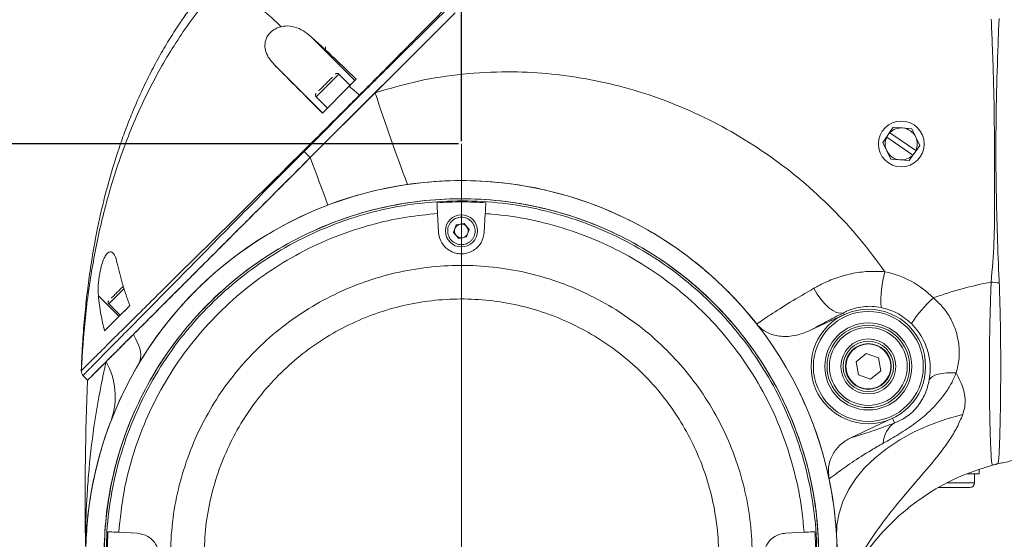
# Model space of a CAD drawing. Header units: millimetres. Extents: x 739 to 2567, y 424 to 1289.
# Tile 33 of 58: x 1995 to 2017, y 1182 to 1194. Entities that reach past the tile are written whole.
import ezdxf

# ---------------------------------------------------------------- set-up
doc = ezdxf.new("R2010")
doc.units = ezdxf.units.MM
doc.header["$PDSIZE"] = -1
doc.layers.add('5', color=7, linetype='Continuous', lineweight=35)
doc.styles.add('SLDTEXTSTYLE0', font='TXT', dxfattribs={"width": 0.7})
doc.styles.get("Standard").update_dxf_attribs({"font": 'times.ttf'})
doc.dimstyles.new('ISO-25', dxfattribs={"dimtxt": 3.5, "dimasz": 2.5, "dimexe": 1.25, "dimexo": 0.625, "dimtad": 1, "dimdec": 0, "dimlfac": 10, "dimtxsty": 'Standard', "dimcen": 2.5, "dimadec": 0, "dimazin": 0, "dimtfac": 1, "dimtmove": 0, "dimatfit": 3, "dimfxl": 1, "dimarcsym": 0})
doc.dimstyles.new('SLDDIMSTYLE3', dxfattribs={"dimtxt": 3.5, "dimasz": 2.4, "dimexe": 0, "dimexo": 0.0625, "dimgap": 0.875, "dimtad": 2, "dimlfac": 2, "dimrnd": 1e-09, "dimzin": 12, "dimdsep": 46, "dimtxsty": 'SLDTEXTSTYLE0', "dimsah": 1, "dimcen": 0.09, "dimadec": 0, "dimazin": 3, "dimtfac": 1, "dimtdec": 3, "dimtofl": 0, "dimtmove": 0, "dimatfit": 3, "dimfxl": 1, "dimfrac": 2, "dimtolj": 1, "dimtzin": 12, "dimarcsym": 0})

# ---------------------------------------------------------------- blocks, each defined once
blk = doc.blocks.new('*D123')
at = {"layer": '5', "color": 0, "lineweight": -2}
for p, q in [((2004.937, 1190.797), (1961.979, 1190.797)), ((1961.979, 1184.197), (1961.979, 1188.397)), ((2004.937, 1181.797), (1961.979, 1181.797))]:
    blk.add_line(p, q, dxfattribs=at)
at = {"layer": '5', "color": 0}
for points in [[(1962.379, 1188.397), (1961.579, 1188.397), (1961.979, 1190.797)], [(1961.579, 1184.197), (1962.379, 1184.197), (1961.979, 1181.797)]]:
    blk.add_solid(points, dxfattribs=at)
at = {"layer": 'Defpoints', "color": 0}
for p in [(1961.979, 1190.797), (2004.999, 1190.797), (2004.999, 1181.797)]:
    blk.add_point(p, dxfattribs=at)
at = {"layer": '5', "color": 0, "lineweight": 5, "insert": (1956.513, 1186.297), "char_height": 4.5, "attachment_point": 2, "rotation": 90}
blk.add_mtext('\\A1;90', dxfattribs=at)
blk = doc.blocks.new('*D124')
at = {"layer": '5', "color": 0, "lineweight": -2}
for p, q in [((2004.999, 1190.859), (2004.999, 1208.821)), ((2072.099, 1208.821), (2007.399, 1208.821)), ((2074.499, 1190.859), (2074.499, 1208.821))]:
    blk.add_line(p, q, dxfattribs=at)
at = {"layer": '5', "color": 0}
for points in [[(2007.399, 1209.221), (2007.399, 1208.421), (2004.999, 1208.821)], [(2072.099, 1208.421), (2072.099, 1209.221), (2074.499, 1208.821)]]:
    blk.add_solid(points, dxfattribs=at)
at = {"layer": 'Defpoints', "color": 0}
for p in [(2004.999, 1208.821), (2004.999, 1190.797), (2074.499, 1190.797)]:
    blk.add_point(p, dxfattribs=at)
at = {"layer": '5', "color": 0, "lineweight": 5, "insert": (2039.749, 1214.287), "char_height": 4.5, "attachment_point": 2}
blk.add_mtext('\\A1;695', dxfattribs=at)
blk = doc.blocks.new('*D126')
at = {"layer": '5', "color": 0, "lineweight": -2}
for p, q in [((2005.062, 1251.877), (2144.149, 1251.877)), ((2144.149, 1249.477), (2144.149, 1082.197)), ((2011.062, 1079.797), (2144.149, 1079.797))]:
    blk.add_line(p, q, dxfattribs=at)
at = {"layer": '5', "color": 0}
for points in [[(2144.549, 1249.477), (2143.749, 1249.477), (2144.149, 1251.877)], [(2143.749, 1082.197), (2144.549, 1082.197), (2144.149, 1079.797)]]:
    blk.add_solid(points, dxfattribs=at)
at = {"layer": 'Defpoints', "color": 0}
for p in [(2004.999, 1251.877), (2011, 1079.797), (2144.149, 1079.797)]:
    blk.add_point(p, dxfattribs=at)
at = {"layer": '5', "color": 0, "lineweight": 5, "insert": (2138.683, 1165.837), "char_height": 4.5, "attachment_point": 2, "rotation": 90}
blk.add_mtext('\\A1;1720.8', dxfattribs=at)
blk = doc.blocks.new('*D129')
at = {"color": 0, "lineweight": -2}
for p, q in [((2010.899, 1197.897), (1868.956, 1197.897)), ((1869.956, 1195.497), (1869.956, 1142.551)), ((1869.956, 1082.997), (1869.956, 1135.942)), ((1984.489, 1080.597), (1868.956, 1080.597))]:
    blk.add_line(p, q, dxfattribs=at)
at = {"color": 0}
for points in [[(1870.356, 1195.497), (1869.556, 1195.497), (1869.956, 1197.897)], [(1869.556, 1082.997), (1870.356, 1082.997), (1869.956, 1080.597)]]:
    blk.add_solid(points, dxfattribs=at)
at = {"layer": 'Defpoints', "color": 0}
for p in [(2010.899, 1197.897), (1869.956, 1080.597), (1984.489, 1080.597)]:
    blk.add_point(p, dxfattribs=at)
at = {"color": 0, "lineweight": 5, "insert": (1869.956, 1139.247), "char_height": 3.5, "attachment_point": 5}
blk.add_mtext('1181', dxfattribs=at)

msp = doc.modelspace()

# ---------------------------------------------------------------- linework, layer by layer
at = {"color": 7, "linetype": 'Continuous', "lineweight": 5}
for p, q in [((2004.864781, 1193.662323), (2001.699853, 1190.497395)), ((2003.117463, 1191.915006), (2004.864781, 1193.662323)), ((2001.714151, 1193.140353), (2002.674927, 1192.179577)), ((2002.029062, 1192.824432), (2002.029062, 1192.917925)), ((2000.918607, 1192.52389), (2001.968924, 1191.473573)), ((2002.569951, 1192.074601), (2002.322464, 1192.322088)), ((2002.549567, 1192.054217), (2002.704402, 1192.209052)), ((2002.569951, 1192.074601), (2002.56367, 1192.068319)), ((2002.783858, 1191.856764), (2001.565174, 1190.632073)), ((2001.699853, 1190.497395), (2003.117463, 1191.915006)), ((2002.549567, 1192.054217), (2001.965336, 1191.469985)), ((2002.776281, 1191.864302), (2002.783858, 1191.856764)), ((2001.827489, 1191.827113), (2002.074976, 1191.579626)), ((2014.345133, 1191.044838), (2014.276952, 1190.946089)), ((2014.425854, 1191.161751), (2014.345133, 1191.044838)), ((2014.345133, 1191.044838), (2014.349396, 1191.041894)), ((2014.349396, 1191.041894), (2014.916908, 1190.650064)), ((2014.627269, 1191.145466), (2014.425854, 1191.161751)), ((2014.828684, 1191.129181), (2014.627269, 1191.145466)), ((2014.915288, 1190.946607), (2014.828684, 1191.129181)), ((2014.276952, 1190.946089), (2014.196231, 1190.829175)), ((2014.196231, 1190.829175), (2014.282835, 1190.646602)), ((2014.281216, 1190.943145), (2014.276952, 1190.946089)), ((2014.848727, 1190.551315), (2014.281216, 1190.943145)), ((2015.001892, 1190.764034), (2014.915288, 1190.946607)), ((2001.699853, 1190.497395), (2001.565174, 1190.632073)), ((2014.282835, 1190.646602), (2014.369439, 1190.464028)), ((2014.852991, 1190.548371), (2014.921171, 1190.64712)), ((2014.916908, 1190.650064), (2014.921171, 1190.64712)), ((2014.921171, 1190.64712), (2015.001892, 1190.764034)), ((2014.369439, 1190.464028), (2014.570855, 1190.447743)), ((2014.570855, 1190.447743), (2014.77227, 1190.431458)), ((2014.77227, 1190.431458), (2014.852991, 1190.548371)), ((2014.852991, 1190.548371), (2014.848727, 1190.551315)), ((2004.499747, 1188.870437), (2004.478501, 1189.275826)), ((2005.519623, 1189.27585), (2005.498377, 1188.870437)), ((2005.057252, 1189.059742), (2004.886876, 1189.028568)), ((2005.169438, 1188.927779), (2005.057252, 1189.059742)), ((2004.886876, 1189.028568), (2004.828685, 1188.86543)), ((2004.828685, 1188.86543), (2004.940871, 1188.733467)), ((2005.111248, 1188.764641), (2005.169438, 1188.927779)), ((2004.940871, 1188.733467), (2005.111248, 1188.764641)), ((1997.075494, 1187.481945), (1997.526394, 1187.031044)), ((1997.302006, 1187.30163), (1997.549493, 1187.054142)), ((2013.352605, 1187.071148), (2012.603895, 1186.722019)), ((2013.335256, 1187.108353), (2013.352605, 1187.071148)), ((2013.830337, 1186.219762), (2013.611822, 1186.035243)), ((2014.099393, 1186.122783), (2013.830337, 1186.219762)), ((2014.149934, 1185.841284), (2014.099393, 1186.122783)), ((2013.611822, 1186.035243), (2013.662363, 1185.753744)), ((2013.931419, 1185.656765), (2014.149934, 1185.841284)), ((1996.74587, 1185.733987), (1996.745861, 1185.733996)), ((1996.841157, 1185.6387), (1996.746468, 1185.73339)), ((2013.662363, 1185.753744), (2013.931419, 1185.656765)), ((2013.501209, 1184.381998), (2014.409151, 1184.805379)), ((2014.454849, 1184.707379), (2014.409151, 1184.805379)), ((2016.299062, 1183.596605), (2016.299062, 1183.693256)), ((2016.615448, 1183.787901), (2016.591857, 1183.781599)), ((2016.299062, 1183.596605), (2016.035664, 1183.596605)), ((2016.199062, 1183.396605), (2016.199062, 1183.596605)), ((2016.099062, 1183.296605), (2015.412911, 1183.296605)), ((1997.28308, 1182.329573), (1997.267889, 1181.57349)), ((1997.519858, 1182.317164), (1997.92523, 1182.295919)), ((2012.072894, 1182.295919), (2012.478298, 1182.317166))]:
    msp.add_line(p, q, dxfattribs=at)
at = {"color": 8, "linetype": 'Continuous', "lineweight": 5}
for p, q in [((2002.322464, 1192.322088), (2002.074976, 1192.074601)), ((2002.074976, 1192.074601), (2001.827489, 1191.827113)), ((2004.490251, 1188.861797), (2004.490068, 1188.861784)), ((2005.507886, 1188.86199), (2005.508069, 1188.861977)), ((1997.638483, 1187.638107), (1997.549493, 1187.549117)), ((1997.549493, 1187.549117), (1997.302006, 1187.30163)), ((2015.597212, 1183.396605), (2016.199062, 1183.396605))]:
    msp.add_line(p, q, dxfattribs=at)
at = {"color": 8, "linetype": 'Continuous', "lineweight": 5, "flags": 128}
msp.add_lwpolyline([(2001.676489, 1190.498564), (2001.688093, 1190.486426), (2001.688671, 1190.48581)], dxfattribs=at)
at = {"color": 7, "linetype": 'Continuous', "lineweight": 5, "flags": 128}
for points in [[(2001.699853, 1190.497395), (2001.750008, 1190.362848), (2001.799739, 1190.229395), (2001.848978, 1190.097214), (2001.897658, 1189.966483), (2001.945716, 1189.837378), (2001.993085, 1189.710072), (2002.039703, 1189.584735), (2002.085506, 1189.461537)], [(2012.691177, 1187.643639), (2012.764081, 1187.518738), (2012.844728, 1187.404193), (2012.930447, 1187.303797), (2013.018402, 1187.220872), (2013.105681, 1187.158162), (2013.189395, 1187.117745), (2013.266774, 1187.100957), (2013.335256, 1187.108353)], [(1997.839684, 1186.637227), (1997.895206, 1186.537077), (1997.939232, 1186.442066), (1997.971613, 1186.352518), (1997.992238, 1186.268737), (1998.001037, 1186.191009), (1997.99798, 1186.119599), (1997.983079, 1186.05475), (1997.956382, 1185.996683)], [(2015.798651, 1185.795176), (2015.688563, 1185.799391), (2015.585003, 1185.796467), (2015.490214, 1185.786466), (2015.40625, 1185.769605), (2015.334931, 1185.746249), (2015.277802, 1185.716906), (2015.236101, 1185.682209), (2015.210732, 1185.642912)], [(2015.940763, 1184.889977), (2015.571081, 1184.785814), (2015.217215, 1184.658367), (2014.882634, 1184.508887), (2014.57062, 1184.338839), (2014.284234, 1184.149891), (2014.026284, 1183.943897), (2013.799301, 1183.722876), (2013.60551, 1183.488997), (2013.446813, 1183.244554), (2013.324765, 1182.991944), (2013.240564, 1182.733644), (2013.195036, 1182.472188), (2013.188628, 1182.210141)]]:
    msp.add_lwpolyline(points, dxfattribs=at)
at = {"color": 7, "linetype": 'Continuous', "lineweight": 5}
for centre, radius in [((2014.599062, 1190.796605), 0.5), ((2004.999062, 1188.896605), 0.35), ((2013.880878, 1185.938263), 1.25), ((2013.880878, 1185.938263), 1.2), ((2013.880878, 1185.938263), 0.95), ((2013.880878, 1185.938263), 0.9), ((2013.880878, 1185.938263), 0.85), ((2013.880878, 1185.938263), 0.6), ((2013.880878, 1185.938263), 0.55), ((2013.880878, 1185.938263), 0.5), ((2013.880878, 1185.938263), 0.49)]:
    msp.add_circle(centre, radius, dxfattribs=at)
for centre, radius, start, end in [((2002.287108, 1192.286733), 0.05, 45, 135), ((2001.862844, 1191.862469), 0.05, 135, 225), ((2037.326417, 1202.877807), 35.922633, 197.7688806, 201.1574833), ((2014.599062, 1190.796605), 0.35, 85.3774134, 135.5065238), ((2014.599062, 1190.796605), 0.35, 25.3774134, 85.3774134), ((2014.599062, 1190.796605), 0.35, 155.248303, 205.3774134), ((2014.599062, 1190.796605), 0.35, 335.248303, 25.3774134), ((2000.150896, 1189.204201), 2.009727, 45.2740347, 45.8118643), ((2014.599062, 1190.796605), 0.35, 205.3774134, 265.3774134), ((2014.599062, 1190.796605), 0.35, 265.3774134, 315.5065238), ((2004.999062, 1181.796605), 8.2, 353.5103143, 178.951848), ((2004.999062, 1188.896605), 0.15, 160.3688408, 220.3688408), ((2004.999062, 1188.896605), 0.15, 100.3688408, 160.3688408), ((2004.999062, 1188.896605), 0.15, 40.3688408, 100.3688408), ((2004.999062, 1188.896605), 0.15, 280.3688408, 340.3688408), ((2004.999062, 1188.896605), 0.15, 340.3688408, 40.3688408), ((2004.999062, 1188.896605), 0.15, 220.3688408, 280.3688408), ((2016.442146, 1187.371347), 2.28766, 163.9061528, 183.6558218), ((2018.307204, 1178.952812), 9, 101.1850339, 109.5097919), ((2007.501083, 1109.258895), 79.043951, 83.28935551, 83.41807306), ((1997.337361, 1187.336985), 0.05, 135, 225), ((2017.249784, 1185.281001), 2.905197, 132.1151487, 146.771847), ((1997.655559, 1187.131924), 0.02, 45, 135), ((1996.851803, 1185.840187), 0.15, 177.9581751, 224.9998215), ((1996.852534, 1185.839456), 0.15, 177.3507058, 224.9999996), ((1995.870561, 1185.278941), 1.571634, 341.3859652, 29.0482975), ((2056.785745, 1183.060646), 60, 177.53738132, 180.84027952), ((2014.757055, 1184.247587), 0.550216, 123.3156344, 178.5227811), ((2017.889091, 1178.952812), 5, 105.0372374, 166.0981173), ((2016.335115, 1184.737279), 0.989566, 285.0373533, 292.1968556), ((2016.099062, 1183.396605), 0.1, 270, 0)]:
    msp.add_arc(centre, radius, start, end, dxfattribs=at)
msp.add_ellipse((2013.812776, 1185.938263), major_axis=(2.11183, 0), ratio=0.999972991, start_param=0.788455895, end_param=1.365087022, dxfattribs=at)
for points, knots in [([(2008.60344, 1197.88874), (2008.550915, 1197.888825), (2008.403801, 1197.889061), (2008.18533, 1197.884514), (2007.949887, 1197.87734), (2007.740733, 1197.868374), (2007.533155, 1197.857124), (2007.320661, 1197.843059), (2007.030005, 1197.820137), (2006.654418, 1197.78301), (2006.229403, 1197.72868), (2005.825044, 1197.665529), (2005.402595, 1197.588216), (2004.934963, 1197.486617), (2004.436915, 1197.357446), (2003.925024, 1197.202214), (2003.381615, 1197.009738), (2002.802283, 1196.767608), (2002.239112, 1196.490345), (2001.780279, 1196.228085), (2001.424566, 1196.000833), (2001.132553, 1195.799265), (2000.815015, 1195.561544), (2000.460058, 1195.268721), (2000.109614, 1194.946144), (1999.814078, 1194.644088), (1999.585659, 1194.390707), (1999.400975, 1194.17248), (1999.228397, 1193.956141), (1999.048338, 1193.716328), (1998.850276, 1193.434058), (1998.637968, 1193.105866), (1998.421541, 1192.739481), (1998.208837, 1192.343449), (1998.002946, 1191.918628), (1997.819874, 1191.496632), (1997.661281, 1191.091065), (1997.472237, 1190.558116), (1997.268969, 1189.882923), (1997.0696, 1189.047886), (1996.952621, 1188.410073), (1996.884233, 1187.954764), (1996.849974, 1187.702372), (1996.818766, 1187.44555), (1996.79057, 1187.183007), (1996.764869, 1186.908199), (1996.74023, 1186.595127), (1996.717411, 1186.238535), (1996.707571, 1185.979046), (1996.702507, 1185.845517)], [0, 0, 0, 0, 0.008263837, 0.023145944, 0.034357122, 0.045097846, 0.055964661, 0.067027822, 0.078671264, 0.101684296, 0.125913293, 0.145166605, 0.165318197, 0.192930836, 0.219732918, 0.245327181, 0.275966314, 0.309190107, 0.342239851, 0.372688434, 0.390537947, 0.407089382, 0.42709464, 0.451270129, 0.477517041, 0.499982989, 0.515963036, 0.529794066, 0.543902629, 0.558566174, 0.576080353, 0.597317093, 0.619311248, 0.642362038, 0.667910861, 0.694042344, 0.715405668, 0.73747676, 0.784540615, 0.82853921, 0.874947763, 0.888269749, 0.901735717, 0.915424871, 0.929375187, 0.943620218, 0.95908866, 0.978947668, 1, 1, 1, 1]), ([(1999.892329, 1194.452778), (1999.635211, 1194.157161), (1999.120036, 1193.564848), (1998.481269, 1192.571121), (1997.942331, 1191.520289), (1997.51228, 1190.425241), (1997.18036, 1189.302563), (1996.940133, 1188.162539), (1996.775742, 1187.008729), (1996.727043, 1186.23384), (1996.702694, 1185.846389)], [0, 0, 0, 0, 0.125365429, 0.25118869, 0.37711342, 0.503050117, 0.627266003, 0.751508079, 0.87575189, 1, 1, 1, 1]), ([(1999.892329, 1194.452778), (1999.917088, 1194.430483), (1999.968336, 1194.384332), (2000.122502, 1194.237078), (2000.345879, 1194.024606), (2000.649457, 1193.738023), (2000.925533, 1193.484369), (2001.064593, 1193.356604)], [0, 0, 0, 0, 0.168387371, 0.348551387, 0.537452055, 0.767015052, 1, 1, 1, 1]), ([(2002.776281, 1191.864302), (2003.019791, 1192.109965), (2003.664713, 1192.760589), (2004.309159, 1193.411537), (2004.710275, 1193.8167)], [0, 0, 0, 0, 0.3775800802, 1, 1, 1, 1]), ([(2004.736521, 1193.790582), (2004.331224, 1193.389542), (2003.680059, 1192.745216), (2003.029498, 1192.10028), (2002.783858, 1191.856764)], [0, 0, 0, 0, 0.622418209, 1, 1, 1, 1]), ([(2001.714151, 1193.140353), (2001.660681, 1193.18434), (2001.551835, 1193.273882), (2001.366654, 1193.354969), (2001.197706, 1193.380684), (2001.097433, 1193.362545), (2001.064593, 1193.356604)], [0, 0, 0, 0, 0.296661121, 0.60390841, 0.870277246, 1, 1, 1, 1]), ([(2016.561401, 1187.781864), (2016.585869, 1188.068879), (2016.634844, 1188.643384), (2016.634232, 1189.508784), (2016.632439, 1190.473534), (2016.631516, 1191.625906), (2016.599696, 1192.674794), (2016.571351, 1193.335329), (2016.563401, 1193.520593)], [0, 0, 0, 0, 0.150431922, 0.301112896, 0.451817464, 0.654573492, 0.90311631, 1, 1, 1, 1]), ([(2016.733391, 1193.509307), (2016.733391, 1193.509305), (2016.725913, 1193.329443), (2016.702813, 1192.755122), (2016.682262, 1192.098246), (2016.667112, 1191.278065), (2016.663939, 1190.807346), (2016.666302, 1190.21818), (2016.675981, 1189.31972), (2016.706483, 1188.466763), (2016.734181, 1187.814941), (2016.734182, 1187.814939)], [0, 0, 0, 0, 0.0000010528, 0.0948203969, 0.3027383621, 0.3460809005, 0.5268270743, 0.5506158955, 0.6563545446, 0.9999989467, 1, 1, 1, 1]), ([(2016.734743, 1193.534218), (2016.734352, 1193.525913), (2016.73396, 1193.517605), (2016.733391, 1193.509309), (2016.733391, 1193.509307)], [0, 0, 0, 0, 0.999759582, 1, 1, 1, 1]), ([(2000.918607, 1192.52389), (2000.879291, 1192.567465), (2000.800799, 1192.654459), (2000.729135, 1192.798933), (2000.701677, 1192.949813), (2000.725967, 1193.086267), (2000.794105, 1193.1987), (2000.879583, 1193.277139), (2000.973808, 1193.33003), (2001.036414, 1193.348356), (2001.064593, 1193.356604)], [0, 0, 0, 0, 0.175817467, 0.351000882, 0.496052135, 0.64245435, 0.737076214, 0.83188052, 0.924331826, 1, 1, 1, 1]), ([(2002.704402, 1192.209052), (2002.585928, 1192.323541), (2002.346552, 1192.554867), (2002.014174, 1192.866587), (2001.809259, 1193.053568), (2001.714151, 1193.140353)], [0, 0, 0, 0, 0.344304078, 0.695666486, 1, 1, 1, 1]), ([(2001.965336, 1191.469985), (2001.832632, 1191.603134), (2001.562908, 1191.873764), (2001.212429, 1192.226853), (2001.006645, 1192.434888), (2000.918607, 1192.52389)], [0, 0, 0, 0, 0.356562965, 0.724725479, 1, 1, 1, 1]), ([(2003.117463, 1191.915006), (2003.43066, 1192.006166), (2004.057943, 1192.188747), (2005.02805, 1192.334742), (2005.966782, 1192.385752), (2006.866687, 1192.344147), (2007.721217, 1192.228606), (2008.562709, 1192.039271), (2009.39161, 1191.775588), (2010.201359, 1191.435358), (2010.986767, 1191.021312), (2011.734068, 1190.541231), (2012.440293, 1189.996972), (2013.097652, 1189.389474), (2013.708403, 1188.728202), (2014.065671, 1188.246263), (2014.244142, 1188.005513)], [0, 0, 0, 0, 0.077524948, 0.155270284, 0.232811, 0.300947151, 0.369348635, 0.43776016, 0.505910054, 0.575992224, 0.646341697, 0.716699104, 0.786792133, 0.857815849, 0.92897252, 1, 1, 1, 1]), ([(2002.039621, 1192.109956), (2002.012872, 1192.083207), (2001.971576, 1192.041911), (2001.922689, 1191.993024), (2001.897065, 1191.9674), (2001.886607, 1191.956942), (2001.885133, 1191.955468)], [0, 0, 0, 0, 0.4592457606, 0.7090073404, 0.9589877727, 1, 1, 1, 1]), ([(2002.184911, 1192.255246), (2002.175605, 1192.24594), (2002.155462, 1192.225797), (2002.107311, 1192.177646), (2002.066225, 1192.13656), (2002.039621, 1192.109956)], [0, 0, 0, 0, 0.232328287, 0.502909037, 1, 1, 1, 1]), ([(2001.551709, 1190.645286), (2001.622536, 1190.715501), (2001.976671, 1191.066578), (2002.384854, 1191.472913), (2002.721629, 1191.809611), (2002.776283, 1191.864298), (2002.776284, 1191.8643)], [0, 0, 0, 0, 0.173151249, 0.865757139, 0.999996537, 1, 1, 1, 1]), ([(2002.549567, 1192.054217), (2002.591486, 1192.018947), (2002.666669, 1191.95569), (2002.742661, 1191.892333), (2002.776283, 1191.864301)], [0, 0, 0, 0, 0.557553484, 1, 1, 1, 1]), ([(1996.702694, 1185.846389), (1996.702659, 1185.846594), (1996.702586, 1185.847011), (1996.701917, 1185.84954), (1996.700848, 1185.850842), (1996.69991, 1185.850634), (1996.700489, 1185.85011), (1996.705881, 1185.852633), (1996.733581, 1185.876723), (1996.822006, 1185.963918), (1996.992314, 1186.132792), (1997.239438, 1186.378474), (1997.571959, 1186.708718), (1997.966939, 1187.100638), (1998.373069, 1187.503079), (1998.777461, 1187.903351), (1999.244012, 1188.364579), (1999.773524, 1188.887453), (2000.363515, 1189.470053), (2000.958545, 1190.057939), (2001.354238, 1190.449752), (2001.551709, 1190.645286)], [0, 0, 0, 0, 0.001551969, 0.003165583, 0.006955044, 0.010951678, 0.01881994, 0.02654482, 0.057082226, 0.118007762, 0.179215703, 0.240491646, 0.322828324, 0.405286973, 0.476040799, 0.54699623, 0.617835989, 0.713112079, 0.808790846, 0.904576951, 1, 1, 1, 1]), ([(2001.565174, 1190.632073), (2001.565173, 1190.632072), (2001.372521, 1190.437579), (2000.986085, 1190.047221), (2000.401509, 1189.455467), (1999.816064, 1188.861351), (1999.217921, 1188.253956), (1998.721404, 1187.749988), (1998.3264, 1187.34911), (1997.988767, 1187.006502), (1997.692278, 1186.705696), (1997.441177, 1186.451041), (1997.239666, 1186.246785), (1997.039641, 1186.044239), (1996.867744, 1185.870663), (1996.777873, 1185.780195), (1996.750111, 1185.751187), (1996.744612, 1185.742382), (1996.743865, 1185.739143), (1996.744531, 1185.736472), (1996.745546, 1185.734694), (1996.746299, 1185.733616), (1996.746469, 1185.733388), (1996.746468, 1185.73339), (1996.746468, 1185.73339)], [0, 0, 0, 0, 0.000000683, 0.093725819, 0.187440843, 0.2839738, 0.380475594, 0.485491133, 0.539021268, 0.592540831, 0.674085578, 0.715868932, 0.7576423, 0.818465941, 0.880826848, 0.942245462, 0.972944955, 0.980615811, 0.988285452, 0.992119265, 0.9959525, 0.997869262, 0.999999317, 1, 1, 1, 1]), ([(2001.699853, 1190.497395), (2001.527177, 1190.32472), (2001.181893, 1189.979436), (2000.663419, 1189.460962), (2000.146493, 1188.944036), (1999.636401, 1188.433944), (1999.136747, 1187.93429), (1998.694195, 1187.491738), (1998.308575, 1187.106118), (1997.978326, 1186.775868), (1997.673876, 1186.471418), (1997.431715, 1186.229258), (1997.312996, 1186.110539), (1997.269249, 1186.066792)], [0, 0, 0, 0, 0.106107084, 0.212173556, 0.31802561, 0.424843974, 0.530231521, 0.635899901, 0.715358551, 0.79480618, 0.874240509, 0.953658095, 1, 1, 1, 1]), ([(1997.839684, 1186.637227), (1997.930413, 1186.727956), (1998.112585, 1186.910128), (1998.408044, 1187.205586), (1998.713979, 1187.511521), (1999.029708, 1187.827251), (1999.353039, 1188.150581), (1999.789686, 1188.587228), (2000.346309, 1189.143852), (2001.021476, 1189.819019), (2001.473677, 1190.27122), (2001.699853, 1190.497395)], [0, 0, 0, 0, 0.083094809, 0.166843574, 0.250867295, 0.333474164, 0.417061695, 0.501323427, 0.665885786, 0.83288739, 1, 1, 1, 1]), ([(1996.801106, 1181.946605), (1996.810072, 1182.163195), (1996.828004, 1182.596375), (1996.932201, 1183.330269), (1997.124433, 1184.140681), (1997.437594, 1185.009346), (1997.844643, 1185.83818), (1998.344338, 1186.614752), (1998.926968, 1187.331016), (1999.585491, 1187.97827), (2000.313928, 1188.545549), (2001.100541, 1189.028528), (2001.936126, 1189.421493), (2002.811531, 1189.715867), (2003.714248, 1189.911318), (2004.633132, 1190.005499), (2005.556686, 1189.993495), (2006.473016, 1189.879159), (2007.371019, 1189.663865), (2008.238226, 1189.346868), (2009.064759, 1188.935865), (2009.840952, 1188.435623), (2010.554668, 1187.84933), (2011.19897, 1187.187397), (2011.7659, 1186.45811), (2012.245226, 1185.668648), (2012.633963, 1184.831148), (2012.927368, 1183.955637), (2013.118413, 1183.052224), (2013.20743, 1182.133574), (2013.199071, 1181.402798), (2013.157743, 1180.983645), (2013.146518, 1180.869805)], [0, 0, 0, 0, 0.024506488, 0.049012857, 0.083717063, 0.118531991, 0.15323643, 0.187941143, 0.222756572, 0.257461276, 0.29215671, 0.326962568, 0.361657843, 0.396374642, 0.431202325, 0.465919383, 0.500628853, 0.535449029, 0.570158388, 0.604854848, 0.639661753, 0.67435812, 0.709078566, 0.743909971, 0.778630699, 0.813335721, 0.848151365, 0.882856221, 0.917554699, 0.95236369, 0.987062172, 1, 1, 1, 1]), ([(1997.42868, 1163.91398), (1997.430015, 1166.286362), (1997.432174, 1170.121026), (1997.348047, 1175.417145), (1997.294347, 1178.61273), (1997.220558, 1180.616628), (1997.191507, 1181.429983), (1997.201034, 1182.243103), (1997.284582, 1183.073334), (1997.47235, 1183.909451), (1997.756478, 1184.740663), (1998.131642, 1185.53526), (1998.595404, 1186.281552), (1999.139024, 1186.971713), (1999.755886, 1187.597372), (2000.440506, 1188.147987), (2001.181763, 1188.61928), (2001.970975, 1189.00569), (2002.799579, 1189.298892), (2003.655688, 1189.498341), (2004.528601, 1189.60162), (2005.40744, 1189.603947), (2006.280841, 1189.508862), (2007.138392, 1189.317457), (2007.968233, 1189.028795), (2008.760841, 1188.650042), (2009.506883, 1188.185634), (2010.194762, 1187.63842), (2010.817709, 1187.018185), (2011.367971, 1186.332737), (2011.835779, 1185.588785), (2012.218019, 1184.797857), (2012.510569, 1183.969255), (2012.704678, 1183.112602), (2012.807443, 1182.239469), (2012.786841, 1180.791182), (2012.603337, 1178.78365), (2012.363782, 1176.209902), (2012.091453, 1173.638865), (2011.705678, 1169.381004), (2011.47558, 1165.975324), (2011.303574, 1163.429458)], [0, 0, 0, 0, 0.117031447, 0.18916691, 0.261302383, 0.27468657, 0.288090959, 0.301450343, 0.314773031, 0.329175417, 0.343623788, 0.358026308, 0.372428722, 0.386877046, 0.401279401, 0.41567952, 0.430125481, 0.444525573, 0.45893596, 0.473392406, 0.487802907, 0.502205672, 0.51665433, 0.531057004, 0.545458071, 0.559904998, 0.574306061, 0.588716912, 0.603173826, 0.617584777, 0.63198631, 0.64643371, 0.660835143, 0.675237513, 0.689685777, 0.704088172, 0.746588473, 0.78909842, 0.83161621, 0.874127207, 1, 1, 1, 1]), ([(2011.303574, 1163.429458), (2011.366544, 1164.365376), (2011.587427, 1167.648352), (2012.006932, 1172.876254), (2012.398817, 1177.425689), (2012.655867, 1179.886115), (2012.737666, 1180.661001), (2012.791674, 1181.437475), (2012.796748, 1182.213776), (2012.721837, 1183.019897), (2012.543263, 1183.845516), (2012.266241, 1184.679489), (2011.897636, 1185.477564), (2011.439919, 1186.228022), (2010.901765, 1186.922946), (2010.289891, 1187.55392), (2009.609688, 1188.110359), (2008.872199, 1188.587825), (2008.086214, 1188.980575), (2007.260344, 1189.280398), (2006.406495, 1189.48684), (2005.534707, 1189.597453), (2004.655773, 1189.607128), (2003.781121, 1189.519182), (2002.921686, 1189.33478), (2002.089305, 1189.052946), (2001.293575, 1188.680728), (2000.543921, 1188.222472), (1999.851888, 1187.681098), (1999.224176, 1187.066454), (1998.668269, 1186.385811), (1998.194066, 1185.645653), (1997.805344, 1184.857312), (1997.505031, 1184.031395), (1997.307486, 1183.175756), (1997.202151, 1182.30366), (1997.203432, 1179.901455), (1997.364838, 1175.982475), (1997.425224, 1170.143631), (1997.427455, 1166.121077), (1997.42868, 1163.91398)], [0, 0, 0, 0, 0.046276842, 0.162328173, 0.25874099, 0.271534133, 0.284372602, 0.297180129, 0.30991978, 0.3226298, 0.337038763, 0.351493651, 0.365902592, 0.380311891, 0.394767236, 0.409176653, 0.423579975, 0.438029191, 0.452432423, 0.466834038, 0.481281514, 0.495683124, 0.51009457, 0.524552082, 0.538963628, 0.553365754, 0.567813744, 0.582215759, 0.596618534, 0.611067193, 0.625469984, 0.639881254, 0.654338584, 0.668749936, 0.683135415, 0.69757241, 0.711977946, 0.801544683, 0.891111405, 1, 1, 1, 1]), ([(1997.245804, 1181.572875), (1997.247091, 1181.863436), (1997.249669, 1182.445486), (1997.377126, 1183.310584), (1997.592512, 1184.156837), (1997.905651, 1184.97269), (1998.306815, 1185.748756), (1998.791721, 1186.475474), (1999.35675, 1187.141542), (1999.991879, 1187.740722), (2000.689762, 1188.266032), (2001.443593, 1188.707749), (2002.241858, 1189.063138), (2003.074649, 1189.327847), (2003.932261, 1189.495115), (2004.802933, 1189.566222), (2005.676106, 1189.540292), (2006.540376, 1189.414237), (2007.385112, 1189.193291), (2008.200516, 1188.87998), (2008.974728, 1188.474897), (2009.699302, 1187.986324), (2010.365203, 1187.420431), (2010.961585, 1186.781906), (2011.483322, 1186.08142), (2011.92419, 1185.327337), (2012.275309, 1184.52769), (2012.536197, 1183.694206), (2012.703076, 1182.826494), (2012.776243, 1181.934407), (2012.737298, 1181.333189), (2012.717826, 1181.03258)], [0, 0, 0, 0, 0.034360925, 0.068831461, 0.103192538, 0.137561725, 0.17204058, 0.2064097, 0.240758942, 0.275217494, 0.309566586, 0.343940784, 0.378424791, 0.412799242, 0.447164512, 0.48163938, 0.51600452, 0.550353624, 0.584812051, 0.619161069, 0.653539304, 0.688027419, 0.722405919, 0.756766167, 0.791235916, 0.825595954, 0.859946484, 0.894406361, 0.928756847, 0.964378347, 1, 1, 1, 1]), ([(2005.532033, 1189.512631), (2005.3548, 1189.521811), (2004.999488, 1189.540214), (2004.644173, 1189.521823), (2004.466092, 1189.512606)], [0, 0, 0, 0, 0.498807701, 1, 1, 1, 1]), ([(2004.478501, 1189.275826), (2004.475089, 1189.34094), (2004.469592, 1189.445832), (2004.467055, 1189.494246), (2004.466092, 1189.512606)], [0, 0, 0, 0, 0.620761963, 1, 1, 1, 1]), ([(2005.532033, 1189.512631), (2005.530281, 1189.479212), (2005.527461, 1189.425401), (2005.521777, 1189.31695), (2005.519623, 1189.27585)], [0, 0, 0, 0, 0.621033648, 1, 1, 1, 1]), ([(2004.478501, 1189.275826), (2004.2537, 1189.254227), (2003.804097, 1189.211027), (2003.086629, 1189.058496), (2002.333938, 1188.82065), (2001.562402, 1188.476752), (2000.833747, 1188.049898), (2000.15918, 1187.542109), (1999.545275, 1186.962949), (1998.999083, 1186.319131), (1998.530526, 1185.616684), (1998.142222, 1184.866583), (1997.835195, 1184.061107), (1997.613275, 1183.208735), (1997.550997, 1182.614354), (1997.519858, 1182.317164)], [0, 0, 0, 0, 0.063105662, 0.12621127, 0.204691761, 0.283422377, 0.361902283, 0.440326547, 0.51900073, 0.597425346, 0.675894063, 0.754613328, 0.833082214, 0.916541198, 1, 1, 1, 1]), ([(2012.478298, 1182.317166), (2012.463961, 1182.478358), (2012.424768, 1182.919014), (2012.283215, 1183.630787), (2012.0325, 1184.436436), (2011.692719, 1185.209375), (2011.266682, 1185.938267), (2010.762345, 1186.615347), (2010.185897, 1187.232536), (2009.54225, 1187.779514), (2008.841894, 1188.251765), (2008.093557, 1188.643283), (2007.305384, 1188.946231), (2006.488903, 1189.159405), (2005.887695, 1189.248128), (2005.563822, 1189.272521), (2005.519623, 1189.27585)], [0, 0, 0, 0, 0.0452364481, 0.1236643, 0.2023419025, 0.2807698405, 0.3592182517, 0.4379171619, 0.5163660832, 0.5948554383, 0.6735950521, 0.7520837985, 0.8305078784, 0.9091817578, 0.9876060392, 1, 1, 1, 1]), ([(2004.703961, 1188.842609), (2004.701135, 1188.880442), (2004.696772, 1188.938849), (2004.720925, 1189.014365), (2004.750474, 1189.068227), (2004.79041, 1189.115207), (2004.852671, 1189.163368), (2004.943756, 1189.198868), (2005.041492, 1189.197921), (2005.116773, 1189.174932), (2005.170745, 1189.14515), (2005.217469, 1189.105234), (2005.266803, 1189.043167), (2005.283409, 1188.986982), (2005.294163, 1188.9506)], [0, 0, 0, 0, 0.119721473, 0.184832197, 0.249999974, 0.315110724, 0.380278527, 0.5, 0.619721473, 0.684832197, 0.749999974, 0.815110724, 0.880278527, 1, 1, 1, 1]), ([(2005.498377, 1188.870437), (2005.483607, 1188.790608), (2005.459501, 1188.66031), (2005.335179, 1188.515744), (2005.21086, 1188.437214), (2005.084001, 1188.398571), (2004.960702, 1188.393263), (2004.836347, 1188.418384), (2004.707852, 1188.480318), (2004.5795, 1188.602587), (2004.513278, 1188.743109), (2004.50283, 1188.841424), (2004.499747, 1188.870437)], [0, 0, 0, 0, 0.186540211, 0.304475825, 0.389989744, 0.45579859, 0.52198222, 0.580561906, 0.658462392, 0.76985114, 0.932085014, 1, 1, 1, 1]), ([(2005.294163, 1188.9506), (2005.296989, 1188.912767), (2005.301352, 1188.85436), (2005.277199, 1188.778844), (2005.24765, 1188.724982), (2005.207714, 1188.678002), (2005.145453, 1188.629841), (2005.054368, 1188.594341), (2004.956632, 1188.595289), (2004.88135, 1188.618277), (2004.827379, 1188.648059), (2004.780655, 1188.687975), (2004.731321, 1188.750042), (2004.714714, 1188.806227), (2004.703961, 1188.842609)], [0, 0, 0, 0, 0.119721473, 0.184832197, 0.249999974, 0.315110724, 0.380278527, 0.5, 0.619721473, 0.684832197, 0.749999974, 0.815110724, 0.880278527, 1, 1, 1, 1]), ([(1997.075494, 1187.481945), (1997.072224, 1187.553589), (1997.065403, 1187.703062), (1997.096651, 1187.947181), (1997.144918, 1188.155344), (1997.197309, 1188.300076), (1997.251537, 1188.39503), (1997.305573, 1188.442193), (1997.357702, 1188.444217), (1997.412594, 1188.399681), (1997.457021, 1188.309829), (1997.478224, 1188.223977), (1997.486361, 1188.191027)], [0, 0, 0, 0, 0.143454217, 0.299296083, 0.413732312, 0.503891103, 0.579771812, 0.655881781, 0.727141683, 0.80425142, 0.924873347, 1, 1, 1, 1]), ([(1997.486361, 1188.191027), (1997.521696, 1188.040318), (1997.592663, 1187.737635), (1997.706059, 1187.424743), (1997.762994, 1187.267644)], [0, 0, 0, 0, 0.497912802, 1, 1, 1, 1]), ([(1998.653358, 1181.613475), (1998.653358, 1181.613477), (1998.646263, 1181.859683), (1998.661051, 1182.353371), (1998.766833, 1183.07737), (1998.953911, 1183.776341), (1999.214161, 1184.441892), (1999.546545, 1185.074681), (1999.949472, 1185.665136), (2000.415389, 1186.207204), (2000.938733, 1186.694485), (2001.514737, 1187.118548), (2002.134299, 1187.476152), (2002.789599, 1187.7627), (2003.473249, 1187.971941), (2004.175526, 1188.104105), (2004.888331, 1188.157691), (2005.602688, 1188.129022), (2006.309464, 1188.021272), (2007.00012, 1187.835754), (2007.664984, 1187.572089), (2008.296512, 1187.236339), (2008.886787, 1186.832639), (2009.426574, 1186.363904), (2009.910892, 1185.83848), (2010.334223, 1185.262394), (2010.688673, 1184.641295), (2010.972047, 1183.984592), (2011.180789, 1183.300556), (2011.309518, 1182.597198), (2011.359513, 1181.884248), (2011.339921, 1181.407643), (2011.316533, 1181.171269), (2011.316533, 1181.171267)], [0, 0, 0, 0, 0.000000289, 0.035625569, 0.071250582, 0.105598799, 0.140056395, 0.174404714, 0.208760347, 0.243225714, 0.277581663, 0.311965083, 0.346458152, 0.380841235, 0.415188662, 0.449645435, 0.483992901, 0.518356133, 0.552829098, 0.587192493, 0.621569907, 0.656056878, 0.690433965, 0.724780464, 0.759236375, 0.79358301, 0.827960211, 0.862447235, 0.896824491, 0.931179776, 0.965644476, 0.999999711, 1, 1, 1, 1]), ([(2012.691177, 1187.643639), (2012.734442, 1187.667829), (2012.878593, 1187.748423), (2013.149004, 1187.866498), (2013.502949, 1187.967955), (2013.873007, 1188.022779), (2014.119347, 1188.011318), (2014.244142, 1188.005513)], [0, 0, 0, 0, 0.097904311, 0.326194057, 0.56002921, 0.777112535, 1, 1, 1, 1]), ([(2016.591857, 1183.781599), (2016.586346, 1183.790792), (2016.575626, 1183.808673), (2016.561639, 1183.972086), (2016.548155, 1184.228072), (2016.53605, 1184.595071), (2016.526033, 1185.069213), (2016.520721, 1185.63558), (2016.522465, 1186.215252), (2016.530677, 1186.767369), (2016.542569, 1187.270993), (2016.555132, 1187.611792), (2016.561401, 1187.781864)], [0, 0, 0, 0, 0.1068726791, 0.2078839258, 0.308888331, 0.4175456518, 0.5262173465, 0.6400871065, 0.7539776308, 0.8358714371, 0.9180933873, 1, 1, 1, 1]), ([(2016.734182, 1187.814939), (2016.734182, 1187.814937), (2016.735929, 1187.797107), (2016.736857, 1187.779209), (2016.737784, 1187.761312)], [0, 0, 0, 0, 0.000111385, 1, 1, 1, 1]), ([(1997.514138, 1187.584472), (1997.487389, 1187.557724), (1997.446092, 1187.516427), (1997.397206, 1187.467541), (1997.371582, 1187.441917), (1997.361123, 1187.431458), (1997.359649, 1187.429984)], [0, 0, 0, 0, 0.459245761, 0.70900734, 0.958987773, 1, 1, 1, 1]), ([(1997.618964, 1187.689299), (1997.61018, 1187.680515), (1997.578213, 1187.648548), (1997.541073, 1187.611408), (1997.514138, 1187.584472)], [0, 0, 0, 0, 0.274770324, 1, 1, 1, 1]), ([(2011.443785, 1186.866668), (2011.540047, 1186.931644), (2011.753591, 1187.075783), (2012.169378, 1187.336949), (2012.51557, 1187.540425), (2012.691177, 1187.643639)], [0, 0, 0, 0, 0.287970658, 0.638821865, 1, 1, 1, 1]), ([(2016.737784, 1187.761312), (2016.743425, 1187.593839), (2016.754728, 1187.258251), (2016.764443, 1186.765016), (2016.770298, 1186.229368), (2016.77027, 1185.670579), (2016.765219, 1185.125877), (2016.756939, 1184.665801), (2016.746723, 1184.303698), (2016.736336, 1184.043131), (2016.724539, 1183.867413), (2016.714271, 1183.836848), (2016.708963, 1183.821048)], [0, 0, 0, 0, 0.082771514, 0.16586002, 0.248646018, 0.361941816, 0.475219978, 0.582911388, 0.690580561, 0.791367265, 0.892154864, 1, 1, 1, 1]), ([(1997.209102, 1186.713752), (1997.181407, 1186.832993), (1997.12099, 1187.09312), (1997.091478, 1187.345341), (1997.075494, 1187.481945)], [0, 0, 0, 0, 0.458395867, 1, 1, 1, 1]), ([(2010.586486, 1181.243533), (2010.60022, 1181.453387), (2010.627731, 1181.873762), (2010.57941, 1182.504806), (2010.466654, 1183.126759), (2010.281746, 1183.731767), (2010.031211, 1184.312546), (2009.717704, 1184.861863), (2009.343295, 1185.371383), (2008.914927, 1185.836112), (2008.437507, 1186.250694), (2007.915436, 1186.607744), (2007.356886, 1186.904686), (2006.768862, 1187.137874), (2006.158036, 1187.301952), (2005.532963, 1187.397251), (2004.901162, 1187.422607), (2004.270712, 1187.375212), (2003.649554, 1187.258313), (2003.044886, 1187.073249), (2002.465312, 1186.819812), (2001.917366, 1186.503534), (2001.407945, 1186.128483), (2000.94509, 1185.697531), (2000.53303, 1185.218129), (2000.176644, 1184.69591), (1999.882742, 1184.136233), (1999.652253, 1183.547544), (1999.487903, 1182.929377), (1999.390032, 1182.288853), (1999.387789, 1181.852711), (1999.386668, 1181.634639)], [0, 0, 0, 0, 0.03435603, 0.068821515, 0.103177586, 0.137553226, 0.172038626, 0.206414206, 0.240762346, 0.275219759, 0.309567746, 0.343944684, 0.378431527, 0.412808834, 0.447170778, 0.481642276, 0.516004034, 0.55035356, 0.584812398, 0.619161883, 0.653544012, 0.688036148, 0.722418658, 0.756773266, 0.791237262, 0.825591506, 0.859942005, 0.894401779, 0.92875216, 0.964375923, 1, 1, 1, 1]), ([(2015.301493, 1187.436072), (2015.373409, 1187.36828), (2015.519809, 1187.230274), (2015.684452, 1186.982738), (2015.801964, 1186.712903), (2015.865349, 1186.42141), (2015.872944, 1186.108461), (2015.823742, 1185.900981), (2015.798651, 1185.795176)], [0, 0, 0, 0, 0.158340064, 0.322336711, 0.47718007, 0.637909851, 0.815351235, 1, 1, 1, 1]), ([(1997.762994, 1187.267644), (1997.681117, 1187.185766), (1997.516602, 1187.021252), (1997.335411, 1186.840061), (1997.238265, 1186.742915), (1997.209102, 1186.713752)], [0, 0, 0, 0, 0.409462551, 0.82272529, 1, 1, 1, 1]), ([(2014.159142, 1187.22548), (2014.093848, 1187.235722), (2013.961015, 1187.256559), (2013.762141, 1187.247301), (2013.571196, 1187.209236), (2013.430644, 1187.157311), (2013.357275, 1187.119654), (2013.335256, 1187.108353)], [0, 0, 0, 0, 0.214942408, 0.437279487, 0.663953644, 0.899149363, 1, 1, 1, 1]), ([(2014.819601, 1186.872974), (2014.715881, 1186.960356), (2014.519916, 1187.125451), (2014.274611, 1187.193464), (2014.159142, 1187.22548)], [0, 0, 0, 0, 0.5292800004, 1, 1, 1, 1]), ([(2013.335256, 1187.108353), (2013.204206, 1187.040991), (2012.939002, 1186.904673), (2012.716465, 1186.783377), (2012.603895, 1186.722019)], [0, 0, 0, 0, 0.494150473, 1, 1, 1, 1]), ([(2012.603895, 1186.722019), (2012.541591, 1186.695659), (2012.417058, 1186.642971), (2012.181005, 1186.589388), (2011.915425, 1186.586989), (2011.655087, 1186.67412), (2011.510525, 1186.785405), (2011.45296, 1186.855497), (2011.443785, 1186.866668)], [0, 0, 0, 0, 0.16106235, 0.321929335, 0.5747666, 0.783706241, 0.965526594, 1, 1, 1, 1]), ([(2015.210732, 1185.642912), (2015.220356, 1185.718303), (2015.23983, 1185.870865), (2015.220851, 1186.097613), (2015.168707, 1186.316711), (2015.08574, 1186.516644), (2014.971407, 1186.707886), (2014.870739, 1186.817361), (2014.819601, 1186.872974)], [0, 0, 0, 0, 0.184400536, 0.373158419, 0.530301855, 0.691741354, 0.843408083, 1, 1, 1, 1]), ([(1997.2445, 1186.042043), (1997.332813, 1186.130356), (1997.508737, 1186.30628), (1997.729662, 1186.527205), (1997.839684, 1186.637227)], [0, 0, 0, 0, 0.501995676, 1, 1, 1, 1]), ([(1996.702027, 1185.845537), (1996.702, 1185.845507), (1996.701953, 1185.845456), (1996.702473, 1185.84611), (1996.702694, 1185.846389)], [0, 0, 0, 0, 0.574318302, 1, 1, 1, 1]), ([(1996.841157, 1185.6387), (1996.846428, 1185.643971), (1996.856951, 1185.654493), (1996.941278, 1185.738821), (1997.06726, 1185.864803), (1997.185534, 1185.983077), (1997.2445, 1186.042043)], [0, 0, 0, 0, 0.2500419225, 0.4992116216, 0.7503293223, 1, 1, 1, 1]), ([(1997.219752, 1186.017294), (1997.203876, 1186.001418), (1997.109726, 1185.907268), (1997.004362, 1185.801905), (1996.949811, 1185.747354), (1996.930208, 1185.727751)], [0, 0, 0, 0, 0.114997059, 0.681974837, 1, 1, 1, 1]), ([(2015.798651, 1185.795176), (2015.765233, 1185.719482), (2015.698403, 1185.568108), (2015.560502, 1185.350147), (2015.395771, 1185.141327), (2015.180224, 1184.919177), (2014.950584, 1184.729343), (2014.727053, 1184.57212), (2014.483622, 1184.416982), (2014.317285, 1184.323644), (2014.207022, 1184.261771)], [0, 0, 0, 0, 0.108711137, 0.217401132, 0.331344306, 0.445220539, 0.60453017, 0.704189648, 0.803911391, 1, 1, 1, 1]), ([(2014.454849, 1184.707379), (2014.51004, 1184.728622), (2014.596237, 1184.7618), (2014.729569, 1184.847863), (2014.837122, 1184.935659), (2014.909312, 1185.0105), (2014.987197, 1185.107038), (2015.053977, 1185.206188), (2015.151691, 1185.395831), (2015.186784, 1185.542691), (2015.210732, 1185.642912)], [0, 0, 0, 0, 0.202718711, 0.316607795, 0.381816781, 0.501329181, 0.523568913, 0.63798889, 0.752954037, 1, 1, 1, 1]), ([(2015.798651, 1185.795176), (2015.829536, 1185.73699), (2015.893844, 1185.615836), (2015.96344, 1185.425706), (2015.996934, 1185.237355), (2015.991826, 1185.056421), (2015.957952, 1184.946005), (2015.940763, 1184.889977)], [0, 0, 0, 0, 0.19852861, 0.413368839, 0.632970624, 0.813759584, 1, 1, 1, 1]), ([(2013.501209, 1184.381998), (2013.527449, 1184.389194), (2013.603694, 1184.410103), (2013.750119, 1184.454875), (2013.951967, 1184.522), (2014.181419, 1184.603033), (2014.363732, 1184.672607), (2014.454849, 1184.707379)], [0, 0, 0, 0, 0.114198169, 0.331827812, 0.549431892, 0.774814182, 1, 1, 1, 1]), ([(2013.023571, 1183.483987), (2013.014284, 1183.570194), (2012.995718, 1183.742532), (2013.079276, 1183.996021), (2013.236798, 1184.215098), (2013.39589, 1184.331277), (2013.490427, 1184.376806), (2013.501209, 1184.381998)], [0, 0, 0, 0, 0.235590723, 0.470976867, 0.712070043, 0.967163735, 1, 1, 1, 1]), ([(2014.207022, 1184.261771), (2014.118591, 1184.211641), (2013.863015, 1184.066757), (2013.509635, 1183.835057), (2013.2108, 1183.623447), (2013.076603, 1183.523488), (2013.023571, 1183.483987)], [0, 0, 0, 0, 0.163837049, 0.473508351, 0.791940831, 1, 1, 1, 1]), ([(2016.845428, 1183.841623), (2016.947769, 1183.864065), (2017.133627, 1183.90482), (2017.385177, 1183.955126), (2017.591925, 1183.994247), (2017.792651, 1184.030236), (2018.055697, 1184.07461), (2018.42234, 1184.130631), (2018.906667, 1184.193546), (2019.493181, 1184.255069), (2019.919188, 1184.282047), (2020.149062, 1184.296605)], [0, 0, 0, 0, 0.094146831, 0.170977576, 0.230506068, 0.283220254, 0.354217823, 0.470207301, 0.616474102, 0.793048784, 1, 1, 1, 1]), ([(2016.649062, 1183.796605), (2016.648945, 1183.796575), (2016.647223, 1183.796134), (2016.645634, 1183.795731), (2016.643058, 1183.795063), (2016.64298, 1183.795043)], [0, 0, 0, 0, 0.065893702, 0.971551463, 1, 1, 1, 1]), ([(2016.675631, 1183.805451), (2016.67429, 1183.80482), (2016.665676, 1183.800767), (2016.657479, 1183.798983), (2016.651068, 1183.797118), (2016.649215, 1183.796644), (2016.649062, 1183.796605)], [0, 0, 0, 0, 0.108222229, 0.694978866, 0.974799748, 1, 1, 1, 1]), ([(2016.676558, 1183.802728), (2016.696762, 1183.808866), (2016.752579, 1183.825821), (2016.809736, 1183.835574), (2016.846204, 1183.841797)], [0, 0, 0, 0, 0.3619628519, 1, 1, 1, 1]), ([(2016.708963, 1183.821048), (2016.708568, 1183.820764), (2016.708173, 1183.820479), (2016.707404, 1183.820112), (2016.707404, 1183.820112)], [0, 0, 0, 0, 0.999812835, 1, 1, 1, 1]), ([(1997.28308, 1182.329573), (1997.316499, 1182.327822), (1997.37031, 1182.325001), (1997.47876, 1182.319318), (1997.519858, 1182.317164)], [0, 0, 0, 0, 0.621042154, 1, 1, 1, 1]), ([(1997.92523, 1182.295919), (1998.005057, 1182.281152), (1998.135357, 1182.257046), (1998.279936, 1182.132707), (1998.358451, 1182.008398), (1998.397137, 1181.881466), (1998.402276, 1181.758365), (1998.38402, 1181.665306), (1998.366338, 1181.619197), (1998.360907, 1181.605036)], [0, 0, 0, 0, 0.307535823, 0.501985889, 0.642980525, 0.751485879, 0.860609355, 0.957190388, 1, 1, 1, 1]), ([(2012.072894, 1181.29729), (2011.993067, 1181.312058), (2011.862772, 1181.336164), (2011.718203, 1181.460485), (2011.639667, 1181.584811), (2011.601023, 1181.711687), (2011.595721, 1181.835006), (2011.620859, 1181.959373), (2011.682811, 1182.087864), (2011.805092, 1182.2162), (2011.945602, 1182.282396), (2012.043899, 1182.292839), (2012.072894, 1182.295919)], [0, 0, 0, 0, 0.1865405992, 0.3044731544, 0.3899932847, 0.455813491, 0.5220082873, 0.5806023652, 0.658501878, 0.7698900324, 0.9321248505, 1, 1, 1, 1]), ([(2012.478298, 1182.317166), (2012.543411, 1182.320578), (2012.648306, 1182.326075), (2012.696719, 1182.328613), (2012.71508, 1182.329575)], [0, 0, 0, 0, 0.620749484, 1, 1, 1, 1]), ([(2012.715061, 1181.263635), (2012.724229, 1181.440869), (2012.742608, 1181.79618), (2012.72427, 1182.151496), (2012.71508, 1182.329575)], [0, 0, 0, 0, 0.498812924, 1, 1, 1, 1])]:
    msp.add_open_spline(points, degree=3, knots=knots, dxfattribs=at)
at = {"color": 8, "linetype": 'Continuous', "lineweight": 5}
for points, knots in [([(1996.797385, 1182.021252), (1996.797284, 1182.046052), (1996.795953, 1182.37224), (1996.812165, 1182.901358), (1996.869774, 1183.741381), (1996.969963, 1184.622291), (1997.112044, 1185.446684), (1997.216995, 1185.918411), (1997.2445, 1186.042043)], [0, 0, 0, 0, 0.019257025, 0.253278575, 0.383816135, 0.644967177, 0.906951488, 1, 1, 1, 1]), ([(2015.940763, 1184.889977), (2015.900934, 1184.794548), (2015.820872, 1184.602726), (2015.67501, 1184.363306), (2015.444757, 1184.032583), (2015.098999, 1183.619415), (2014.647025, 1183.10466), (2014.231505, 1182.589835), (2013.865032, 1182.071873), (2013.539234, 1181.514418), (2013.29465, 1180.978418), (2013.129173, 1180.517421), (2013.063781, 1180.254345), (2013.035364, 1180.140018)], [0, 0, 0, 0, 0.0608170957, 0.1222494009, 0.1627578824, 0.2919018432, 0.421969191, 0.5305765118, 0.6391499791, 0.750502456, 0.8618228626, 0.9399512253, 1, 1, 1, 1]), ([(2016.707404, 1183.820112), (2016.707404, 1183.820112), (2016.695883, 1183.813634), (2016.685757, 1183.809542), (2016.675631, 1183.805451)], [0, 0, 0, 0, 0.00000587, 1, 1, 1, 1])]:
    msp.add_open_spline(points, degree=3, knots=knots, dxfattribs=at)
at = {"layer": '5', "lineweight": 5}
msp.add_line((2004.999062, 1181.796605), (2004.999062, 1190.796605), dxfattribs=at)
for centre, radius, start, end in [((2004.999062, 1127.796605), 124.080311, 315, 195), ((1952.839067, 1113.820376), 70.080311, 30.98202913, 104.81542026)]:
    msp.add_arc(centre, radius, start, end, dxfattribs=at)

# ---------------------------------------------------------------- dimensions: what is measured, and where the dimension line sits
at = {"color": 3, "lineweight": 5}
dim = msp.add_linear_dim(base=(1869.955761, 1080.596605), p1=(2010.899062, 1197.896605), p2=(1984.488587, 1080.596605), angle=90, text='1181', dimstyle='ISO-25', override={"dimtxt": 3.5, "dimasz": 2.4, "dimexe": 1, "dimexo": 0, "dimgap": 1.524, "dimtad": 1, "dimjust": 0, "dimtih": 1, "dimtoh": 1, "dimdec": 2, "dimlfac": 5, "dimzin": 0, "dimpost": '<>', "dimse1": 0, "dimse2": 0, "dimsd1": 0, "dimsd2": 0, "dimadec": 2, "dimtdec": 3, "dimtofl": 1, "dimtvp": 0.1, "dimtzin": 0}, dxfattribs=at)
dim.commit()
dim.dimension.update_dxf_attribs({"geometry": '*D129', "text_midpoint": (1869.955761, 1139.246605), "dimtype": 160})
at = {"layer": '5', "color": 3, "lineweight": 5}
dim = msp.add_linear_dim(base=(2144.149062, 1079.796605), p1=(2004.999062, 1251.876916), p2=(2010.999747, 1079.796605), angle=90, text='1720.8', dimstyle='SLDDIMSTYLE3', override={"dimtxt": 4.5, "dimgap": 0.875, "dimtad": 1, "dimdec": 0, "dimlfac": 2, "dimpost": '<>', "dimtxsty": 'Standard', "dimse1": 0, "dimse2": 0, "dimsd1": 0, "dimsd2": 0, "dimtofl": 0, "dimtvp": 0.1, "dimfrac": 0}, dxfattribs=at)
dim.commit()
dim.dimension.update_dxf_attribs({"geometry": '*D126', "text_midpoint": (2144.149062, 1165.83676), "dimtype": 160})
at = {"layer": '5', "color": 1, "lineweight": 5}
dim = msp.add_linear_dim(base=(2004.999062, 1208.821329), p1=(2074.499062, 1190.796605), p2=(2004.999062, 1190.796605), text='695', dimstyle='SLDDIMSTYLE3', override={"dimtxt": 4.5, "dimtad": 1, "dimdec": 0, "dimpost": '<>', "dimtxsty": 'Standard', "dimtvp": 0.1, "dimfrac": 0}, dxfattribs=at)
dim.commit()
dim.dimension.update_dxf_attribs({"geometry": '*D124', "text_midpoint": (2039.749062, 1208.821329), "dimtype": 160})
dim = msp.add_linear_dim(base=(1961.978578, 1190.796605), p1=(2004.999062, 1181.796605), p2=(2004.999062, 1190.796605), angle=90, text='90', dimstyle='SLDDIMSTYLE3', override={"dimtxt": 4.5, "dimtad": 1, "dimdec": 0, "dimpost": '<>', "dimtxsty": 'Standard', "dimtvp": 0.1, "dimfrac": 0}, dxfattribs=at)
dim.commit()
dim.dimension.update_dxf_attribs({"geometry": '*D123', "text_midpoint": (1961.978578, 1186.296605), "dimtype": 160})

doc.saveas('drawing.dxf')
